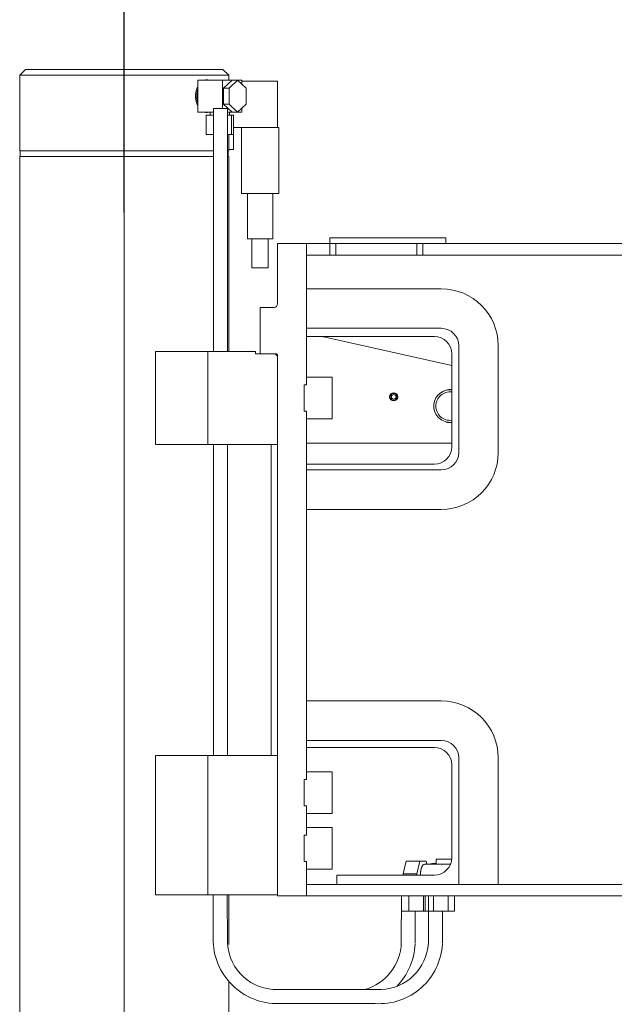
# Model space of a CAD drawing. Extents: x 0 to 59450, y 0 to 42050.
# Tile 9 of 256: x 4547 to 5059, y 7462 to 8310. Entities that reach past the tile are written whole.
import ezdxf

# ---------------------------------------------------------------- set-up
doc = ezdxf.new("R2010")
doc.units = 0
doc.header["$LTSCALE"] = 20
doc.header["$MEASUREMENT"] = 0
doc.layers.get('0').update_dxf_attribs({"linetype": 'CONTINUOUS'})
doc.layers.get('Defpoints').update_dxf_attribs({"linetype": 'CONTINUOUS'})
doc.dimstyles.new('DXF001', dxfattribs={"dimtxt": 3.1, "dimasz": 2, "dimexe": 2, "dimexo": 0.8, "dimgap": 0.09, "dimtad": 1, "dimdsep": 46, "dimtxsty": 'STANDARD', "dimcen": 0.09, "dimazin": 2, "dimtfac": 0.645161, "dimtdec": 4, "dimtmove": 0, "dimatfit": 3, "dimfxl": 1, "dimtvp": 0.66129, "dimtolj": 1, "dimtzin": 0, "dimarcsym": 0})

# ---------------------------------------------------------------- blocks, each defined once
blk = doc.blocks.new('_OPEN')
at = {"color": 0, "linetype": 'ByBlock', "lineweight": -2}
for p, q in [((-1, 0.166667), (0, 0)), ((0, 0), (-1, -0.166667)), ((0, 0), (-1, 0))]:
    blk.add_line(p, q, dxfattribs=at)
blk = doc.blocks.new('*D50')
at = {"color": 0, "linetype": 'Continuous', "lineweight": -2}
for p, q in [((4637.49, 8144.27), (4637.49, 8874.55)), ((8060.49, 8872.55), (4639.49, 8872.55)), ((8062.49, 8623.41), (8062.49, 8874.55))]:
    blk.add_line(p, q, dxfattribs=at)
at = {"layer": 'Defpoints', "color": 0, "linetype": 'Continuous'}
for p in [(4637.49, 8872.55), (8062.49, 8622.61), (4637.49, 8143.47)]:
    blk.add_point(p, dxfattribs=at)
at = {"color": 0, "linetype": 'Continuous', "lineweight": -2, "xscale": 2, "yscale": 2, "zscale": 2, "rotation": 180}
blk.add_blockref('_OPEN', (4637.49, 8872.55), dxfattribs=at)
at = {"color": 0, "linetype": 'Continuous', "lineweight": -2, "xscale": 2, "yscale": 2, "zscale": 2}
blk.add_blockref('_OPEN', (8062.49, 8872.55), dxfattribs=at)
at = {"color": 0, "linetype": 'Continuous', "lineweight": 13, "insert": (6590.07, 8922.64), "char_height": 100, "attachment_point": 5}
blk.add_mtext('\\A1;\\A1;3425', dxfattribs=at)

msp = doc.modelspace()

# ---------------------------------------------------------------- linework, layer by layer
at = {"color": 3, "linetype": 'Continuous', "lineweight": 13}
for p, q in [((4547.448, 8262.591), (4552.448, 8267.591)), ((4547.448, 8262.591), (4637.448, 8262.591)), ((4547.448, 8197.591), (4547.448, 8262.591)), ((4637.448, 8267.591), (4552.448, 8267.591)), ((4722.448, 8267.591), (4637.448, 8267.591)), ((4637.448, 8262.591), (4727.448, 8262.591)), ((4722.448, 8267.591), (4727.448, 8262.591)), ((4727.448, 8262.591), (4727.448, 8258.447)), ((4700.777, 8258.447), (4700.777, 8230.735)), ((4722.036, 8258.447), (4700.777, 8258.447)), ((4708.369, 8258.59), (4708.338, 8258.59)), ((4709.583, 8258.447), (4709.553, 8258.454)), ((4722.036, 8233.925), (4722.036, 8258.447)), ((4730.358, 8258.447), (4722.036, 8258.447)), ((4730.358, 8258.445), (4722.962, 8251.518)), ((4727.686, 8251.518), (4735.082, 8258.445)), ((4730.358, 8258.445), (4735.082, 8258.445)), ((4735.082, 8258.445), (4742.479, 8251.518)), ((4738.681, 8258.447), (4735.083, 8258.447)), ((4738.681, 8258.447), (4738.681, 8255.075)), ((4769.448, 8257.591), (4738.681, 8257.591)), ((4769.448, 8257.591), (4769.448, 8217.591)), ((4700.777, 8252.712), (4700.717, 8252.595)), ((4722.962, 8251.518), (4722.962, 8237.664)), ((4722.962, 8251.518), (4727.686, 8251.518)), ((4727.686, 8251.518), (4727.686, 8237.664)), ((4742.479, 8251.518), (4742.479, 8237.664)), ((4700.777, 8239.345), (4700.676, 8239.656)), ((4722.962, 8237.664), (4730.358, 8230.738)), ((4727.686, 8237.664), (4722.962, 8237.664)), ((4735.082, 8230.738), (4727.686, 8237.664)), ((4742.479, 8237.664), (4735.082, 8230.738)), ((4700.777, 8230.735), (4714.25, 8230.735)), ((4707.12, 8230.735), (4707.162, 8230.725)), ((4707.947, 8228.091), (4707.947, 8211.591)), ((4714.25, 8228.091), (4707.947, 8228.091)), ((4711.479, 8228.091), (4711.479, 8230.735)), ((4726.251, 8233.925), (4714.251, 8233.925)), ((4714.251, 8222.055), (4714.251, 8233.924)), ((4726.251, 8233.924), (4726.251, 8228.691)), ((4730.358, 8230.735), (4726.251, 8230.735)), ((4726.251, 8228.691), (4726.251, 8223.458)), ((4729.73, 8228.091), (4726.251, 8228.091)), ((4727.979, 8230.735), (4727.979, 8228.091)), ((4729.73, 8228.091), (4731.51, 8228.091)), ((4729.73, 8211.591), (4729.73, 8228.091)), ((4730.358, 8230.738), (4735.082, 8230.738)), ((4731.51, 8228.091), (4731.51, 8211.591)), ((4738.681, 8230.735), (4735.083, 8230.735)), ((4738.681, 8234.107), (4738.681, 8230.735)), ((4714.251, 8212.991), (4714.251, 8222.055)), ((4726.251, 8223.458), (4726.251, 8218.225)), ((4707.947, 8211.591), (4714.25, 8211.591)), ((4714.251, 8207.107), (4714.251, 8212.991)), ((4726.251, 8218.225), (4726.251, 8212.991)), ((4726.251, 8212.991), (4726.251, 8207.758)), ((4726.251, 8211.591), (4729.73, 8211.591)), ((4727.448, 8211.591), (4727.448, 8197.591)), ((4731.51, 8211.591), (4729.73, 8211.591)), ((4731.51, 8217.591), (4769.448, 8217.591)), ((4731.634, 8215.091), (4731.51, 8215.091)), ((4731.634, 8215.091), (4731.634, 8198.591)), ((4738.448, 8160.591), (4738.448, 8217.591)), ((4769.448, 8217.591), (4770.448, 8217.591)), ((4770.448, 8217.591), (4770.448, 8160.591)), ((4714.251, 8202.525), (4714.251, 8207.107)), ((4714.251, 8197.456), (4714.251, 8202.525)), ((4726.251, 8207.758), (4726.251, 8202.525)), ((4726.251, 8202.525), (4726.251, 8197.291)), ((4547.448, 8197.591), (4637.448, 8197.591)), ((4547.948, 8192.591), (4547.948, 8197.591)), ((4637.448, 8197.591), (4714.25, 8197.591)), ((4714.251, 8192.058), (4714.251, 8197.456)), ((4726.251, 8197.591), (4727.448, 8197.591)), ((4726.251, 8197.291), (4726.251, 8192.058)), ((4726.948, 8197.591), (4726.948, 8192.591)), ((4727.448, 8198.591), (4731.634, 8198.591)), ((4547.448, 8192.591), (4637.448, 8192.591)), ((4547.448, 7431.591), (4547.448, 8192.591)), ((4637.448, 8192.591), (4714.25, 8192.591)), ((4714.251, 8186.783), (4714.251, 8192.058)), ((4714.251, 8181.591), (4714.251, 8186.783)), ((4726.251, 8192.591), (4727.448, 8192.591)), ((4726.251, 8192.058), (4726.251, 8186.825)), ((4726.251, 8186.825), (4726.251, 8181.591)), ((4727.448, 8192.591), (4727.448, 8024.591)), ((4714.251, 8176.368), (4714.251, 8181.591)), ((4726.251, 8181.591), (4726.251, 8176.358)), ((4714.251, 8171.125), (4714.251, 8176.368)), ((4714.251, 8165.889), (4714.251, 8171.125)), ((4726.251, 8176.358), (4726.251, 8171.125)), ((4726.251, 8171.125), (4726.251, 8165.891)), ((4637.494, 8163.36), (4637.494, 6653.478)), ((4714.251, 8160.658), (4714.251, 8165.889)), ((4714.251, 8155.425), (4714.251, 8160.658)), ((4726.251, 8165.891), (4726.251, 8160.658)), ((4726.251, 8160.658), (4726.251, 8155.425)), ((4738.448, 8160.591), (4770.448, 8160.591)), ((4743.448, 8121.549), (4743.448, 8160.591)), ((4765.448, 8160.591), (4765.448, 8121.549)), ((4714.251, 8150.191), (4714.251, 8155.425)), ((4726.251, 8155.425), (4726.251, 8150.191)), ((4637.494, 7935.591), (4637.494, 8143.474)), ((4714.251, 8144.958), (4714.251, 8150.191)), ((4714.251, 8139.725), (4714.251, 8144.958)), ((4726.251, 8150.191), (4726.251, 8144.958)), ((4726.251, 8144.958), (4726.251, 8139.725)), ((4714.251, 8134.491), (4714.251, 8139.725)), ((4714.251, 8129.258), (4714.251, 8134.491)), ((4726.251, 8139.725), (4726.251, 8134.491)), ((4726.251, 8134.491), (4726.251, 8129.258)), ((4714.251, 8124.024), (4714.251, 8129.258)), ((4726.251, 8129.258), (4726.251, 8124.024)), ((4714.251, 8118.791), (4714.251, 8124.024)), ((4714.251, 8113.558), (4714.251, 8118.791)), ((4726.251, 8124.024), (4726.251, 8118.791)), ((4726.251, 8118.791), (4726.251, 8113.558)), ((4743.448, 8121.549), (4765.448, 8121.549)), ((4747.448, 8096.591), (4747.448, 8121.549)), ((4761.448, 8121.549), (4761.448, 8096.591)), ((4769.448, 8065.591), (4769.448, 8117.591)), ((4794.448, 8117.591), (4769.448, 8117.591)), ((4814.448, 8117.591), (4794.448, 8117.591)), ((4794.448, 7995.949), (4794.448, 8117.591)), ((4814.448, 8122.591), (4814.448, 8117.591)), ((4814.448, 8122.591), (4914.448, 8122.591)), ((4819.644, 8117.591), (4814.448, 8117.591)), ((4814.448, 8117.591), (4814.448, 8107.591)), ((4889.252, 8117.591), (4819.644, 8117.591)), ((4819.644, 8117.591), (4819.644, 8107.591)), ((4894.448, 8117.591), (4889.252, 8117.591)), ((4889.252, 8117.591), (4889.252, 8107.591)), ((5909.448, 8117.591), (4894.448, 8117.591)), ((4894.448, 8107.591), (4894.448, 8117.591)), ((4914.448, 8122.591), (4914.448, 8117.591)), ((4714.251, 8108.324), (4714.251, 8113.558)), ((4726.251, 8113.558), (4726.251, 8108.324)), ((4714.251, 8103.091), (4714.251, 8108.324)), ((4714.251, 8097.858), (4714.251, 8103.091)), ((4726.251, 8108.324), (4726.251, 8103.09)), ((4726.251, 8103.09), (4726.251, 8097.858)), ((4794.448, 8107.591), (4814.448, 8107.591)), ((4814.448, 8107.591), (4819.644, 8107.591)), ((4819.644, 8107.591), (4889.252, 8107.591)), ((4889.252, 8107.591), (4894.448, 8107.591)), ((4894.448, 8107.591), (5909.448, 8107.591)), ((4714.251, 8092.624), (4714.251, 8097.858)), ((4714.251, 8087.391), (4714.251, 8092.624)), ((4726.251, 8097.858), (4726.251, 8092.627)), ((4726.251, 8092.627), (4726.251, 8087.391)), ((4747.448, 8096.591), (4761.448, 8096.591)), ((4714.251, 8082.158), (4714.251, 8087.391)), ((4726.251, 8087.391), (4726.251, 8082.147)), ((4714.251, 8076.924), (4714.251, 8082.158)), ((4714.251, 8071.691), (4714.251, 8076.924)), ((4726.251, 8082.147), (4726.251, 8076.924)), ((4726.251, 8076.924), (4726.251, 8071.733)), ((4794.448, 8078.591), (4910.448, 8078.591)), ((4714.251, 8066.458), (4714.251, 8071.691)), ((4714.251, 8061.224), (4714.251, 8066.458)), ((4726.251, 8071.733), (4726.251, 8066.458)), ((4726.251, 8066.458), (4726.251, 8061.059)), ((4714.251, 8055.991), (4714.251, 8061.224)), ((4726.251, 8061.059), (4726.251, 8055.991)), ((4754.448, 8062.591), (4766.448, 8062.591)), ((4754.448, 8062.591), (4754.448, 8022.591)), ((4714.251, 8050.758), (4714.251, 8055.991)), ((4714.251, 8045.524), (4714.251, 8050.758)), ((4726.251, 8055.991), (4726.251, 8051.409)), ((4726.251, 8051.409), (4726.251, 8045.524)), ((4714.251, 8040.291), (4714.251, 8045.524)), ((4726.251, 8045.524), (4726.251, 8036.461)), ((4794.448, 8044.591), (4910.448, 8044.591)), ((4714.251, 8035.058), (4714.251, 8040.291)), ((4714.251, 8029.824), (4714.251, 8035.058)), ((4726.251, 8036.461), (4726.251, 8024.591)), ((4904.448, 8037.591), (4794.448, 8037.591)), ((4807.788, 8037.591), (4919.447, 8012.544)), ((4709.448, 8024.591), (4664.448, 8024.591)), ((4664.448, 8024.591), (4664.448, 7944.591)), ((4750.448, 8024.591), (4709.448, 8024.591)), ((4709.448, 8024.591), (4709.448, 7944.591)), ((4714.251, 8024.591), (4714.251, 8029.824)), ((4750.448, 8024.591), (4750.448, 8022.591)), ((4925.448, 7937.591), (4925.448, 8029.591)), ((4959.448, 8029.591), (4959.448, 7937.591)), ((4750.448, 8022.591), (4754.448, 8022.591)), ((4768.448, 8022.591), (4754.448, 8022.591)), ((4767.448, 8022.591), (4769.448, 8020.591)), ((4769.448, 7555.591), (4769.448, 8021.591)), ((4919.448, 7942.591), (4919.448, 8022.591)), ((4794.448, 8002.591), (4816.493, 8002.591)), ((4816.493, 8002.591), (4816.493, 7966.591)), ((4792.448, 7995.949), (4792.448, 7973.233)), ((4794.448, 7995.949), (4792.448, 7995.949)), ((4792.493, 7995.948), (4792.493, 7973.234)), ((4792.448, 7973.233), (4794.448, 7973.233)), ((4794.448, 7655.949), (4794.448, 7973.233)), ((4816.493, 7966.591), (4794.448, 7966.591)), ((4664.448, 7944.591), (4709.448, 7944.591)), ((4709.448, 7944.591), (4769.448, 7944.591)), ((4714.251, 7929.394), (4714.251, 7944.591)), ((4726.251, 7944.591), (4726.251, 7937.891)), ((4763.918, 7676.591), (4763.918, 7944.591)), ((4794.448, 7945.583), (4918.448, 7945.583)), ((4726.251, 7937.891), (4726.251, 7931.191)), ((4726.251, 7931.191), (4726.251, 7924.491)), ((4714.251, 7917.791), (4714.251, 7929.394)), ((4726.251, 7924.491), (4726.251, 7917.791)), ((4794.448, 7927.591), (4904.448, 7927.591)), ((4794.448, 7922.591), (4910.448, 7922.591)), ((4637.494, 7915.591), (4637.494, 7291.591)), ((4714.251, 7910.257), (4714.251, 7917.791)), ((4726.251, 7917.791), (4726.251, 7911.091)), ((4714.251, 7904.391), (4714.251, 7910.257)), ((4726.251, 7911.091), (4726.251, 7904.391)), ((4714.251, 7897.902), (4714.251, 7904.391)), ((4714.251, 7890.991), (4714.251, 7897.902)), ((4726.251, 7904.391), (4726.251, 7897.691)), ((4726.251, 7897.691), (4726.251, 7890.991)), ((4714.251, 7884.237), (4714.251, 7890.991)), ((4726.251, 7890.991), (4726.251, 7884.291)), ((4910.448, 7888.591), (4794.448, 7888.591)), ((4714.251, 7877.591), (4714.251, 7884.237)), ((4726.251, 7884.291), (4726.251, 7877.591)), ((4714.251, 7870.904), (4714.251, 7877.591)), ((4726.251, 7877.591), (4726.251, 7870.891)), ((4714.251, 7864.191), (4714.251, 7870.904)), ((4714.251, 7857.487), (4714.251, 7864.191)), ((4726.251, 7870.891), (4726.251, 7864.191)), ((4726.251, 7864.191), (4726.251, 7857.491)), ((4714.251, 7850.791), (4714.251, 7857.487)), ((4726.251, 7857.491), (4726.251, 7850.791)), ((4714.251, 7844.092), (4714.251, 7850.791)), ((4726.251, 7850.791), (4726.251, 7844.091)), ((4714.251, 7837.391), (4714.251, 7844.092)), ((4714.251, 7830.691), (4714.251, 7837.391)), ((4726.251, 7844.091), (4726.251, 7837.391)), ((4726.251, 7837.391), (4726.251, 7830.691)), ((4714.251, 7823.991), (4714.251, 7830.691)), ((4726.251, 7830.691), (4726.251, 7823.991)), ((4714.251, 7817.291), (4714.251, 7823.991)), ((4726.251, 7823.991), (4726.251, 7817.291)), ((4714.251, 7810.591), (4714.251, 7817.291)), ((4726.251, 7817.291), (4726.251, 7810.591)), ((4714.251, 7803.891), (4714.251, 7810.591)), ((4714.251, 7797.191), (4714.251, 7803.891)), ((4726.251, 7810.591), (4726.251, 7803.891)), ((4726.251, 7803.891), (4726.251, 7797.191)), ((4714.251, 7790.491), (4714.251, 7797.191)), ((4726.251, 7797.191), (4726.251, 7790.491)), ((4714.251, 7783.791), (4714.251, 7790.491)), ((4726.251, 7790.491), (4726.251, 7783.791)), ((4714.251, 7777.091), (4714.251, 7783.791)), ((4726.251, 7783.791), (4726.251, 7777.09)), ((4714.251, 7770.391), (4714.251, 7777.091)), ((4714.251, 7763.691), (4714.251, 7770.391)), ((4726.251, 7777.09), (4726.251, 7770.391)), ((4726.251, 7770.391), (4726.251, 7763.694)), ((4714.251, 7756.991), (4714.251, 7763.691)), ((4726.251, 7763.694), (4726.251, 7756.991)), ((4714.251, 7750.291), (4714.251, 7756.991)), ((4726.251, 7756.991), (4726.251, 7750.277)), ((4714.251, 7743.591), (4714.251, 7750.291)), ((4726.251, 7750.277), (4726.251, 7743.591)), ((4714.251, 7736.891), (4714.251, 7743.591)), ((4714.251, 7730.191), (4714.251, 7736.891)), ((4726.251, 7743.591), (4726.251, 7736.944)), ((4726.251, 7736.944), (4726.251, 7730.191)), ((4714.251, 7723.491), (4714.251, 7730.191)), ((4726.251, 7730.191), (4726.251, 7723.28)), ((4714.251, 7716.791), (4714.251, 7723.491)), ((4726.251, 7723.28), (4726.251, 7716.791)), ((4794.448, 7723.591), (4910.448, 7723.591)), ((4714.251, 7710.091), (4714.251, 7716.791)), ((4714.251, 7703.391), (4714.251, 7710.091)), ((4726.251, 7716.791), (4726.251, 7710.925)), ((4726.251, 7710.925), (4726.251, 7703.391)), ((4714.251, 7696.691), (4714.251, 7703.391)), ((4726.251, 7703.391), (4726.251, 7691.787)), ((4714.251, 7689.991), (4714.251, 7696.691)), ((4714.251, 7683.291), (4714.251, 7689.991)), ((4726.251, 7691.787), (4726.251, 7676.591)), ((4910.448, 7689.591), (4794.448, 7689.591)), ((4709.448, 7676.591), (4664.448, 7676.591)), ((4664.448, 7556.591), (4664.448, 7676.591)), ((4769.448, 7676.591), (4709.448, 7676.591)), ((4709.448, 7556.591), (4709.448, 7676.591)), ((4714.251, 7676.591), (4714.251, 7683.291)), ((4904.448, 7683.591), (4794.448, 7683.591)), ((4919.448, 7588.591), (4919.448, 7668.591)), ((4925.448, 7565.591), (4925.448, 7674.591)), ((4959.448, 7674.591), (4959.448, 7565.591)), ((4794.448, 7662.591), (4816.493, 7662.591)), ((4816.493, 7662.591), (4816.493, 7626.591)), ((4792.448, 7655.949), (4792.448, 7633.233)), ((4794.448, 7655.949), (4792.448, 7655.949)), ((4792.493, 7655.949), (4792.493, 7633.233)), ((4792.448, 7633.233), (4794.448, 7633.233)), ((4794.448, 7607.949), (4794.448, 7633.233)), ((4816.493, 7626.591), (4794.448, 7626.591)), ((4794.448, 7614.591), (4816.493, 7614.591)), ((4816.493, 7614.591), (4816.493, 7578.591)), ((4792.448, 7607.949), (4792.448, 7585.233)), ((4794.448, 7607.949), (4792.448, 7607.949)), ((4792.493, 7607.948), (4792.493, 7585.234)), ((4792.448, 7585.233), (4794.448, 7585.233)), ((4794.448, 7555.591), (4794.448, 7585.233)), ((4877.474, 7574.565), (4880.158, 7585.565)), ((4891.94, 7585.565), (4880.158, 7585.565)), ((4889.256, 7574.565), (4891.94, 7585.565)), ((4891.94, 7585.565), (4897.308, 7585.565)), ((4896.075, 7582.89), (4909.125, 7582.89)), ((4897.308, 7585.565), (4897.961, 7582.89)), ((4905.904, 7587.393), (4905.902, 7582.89)), ((4905.904, 7587.393), (4919.4, 7587.393)), ((4909.126, 7582.895), (4918.324, 7582.895)), ((4816.493, 7578.591), (4794.448, 7578.591)), ((4877.712, 7573.591), (4877.474, 7574.565)), ((4877.474, 7574.565), (4889.256, 7574.565)), ((4889.256, 7574.565), (4889.494, 7573.591)), ((4892.557, 7574.564), (4892.56, 7574.921)), ((4892.557, 7574.374), (4892.557, 7574.402)), ((4820.448, 7573.591), (4904.448, 7573.591)), ((4820.448, 7565.591), (4820.448, 7573.591)), ((4892.58, 7573.591), (4892.579, 7573.624)), ((6124.962, 7565.591), (4794.448, 7565.591)), ((4664.448, 7556.591), (4709.448, 7556.591)), ((4709.448, 7556.591), (4769.448, 7556.591)), ((4714.093, 7521.749), (4714.093, 7556.591)), ((4726.092, 7556.591), (4726.302, 7514.519)), ((4727.449, 7556.591), (4727.449, 7513.807)), ((4794.448, 7555.591), (4769.448, 7555.591)), ((4794.448, 7555.591), (6145.988, 7555.591)), ((4876.105, 7555.591), (4876.03, 7515.255)), ((4876.105, 7542.591), (4876.105, 7555.592)), ((4882.453, 7555.591), (4882.453, 7542.598)), ((4895.155, 7555.591), (4895.155, 7542.598)), ((4896.48, 7555.592), (4896.48, 7542.565)), ((4899.548, 7555.592), (4899.376, 7514.914)), ((4903.765, 7555.591), (4903.765, 7542.565)), ((4916.419, 7555.591), (4916.419, 7542.565)), ((4921.787, 7555.592), (4921.787, 7542.565)), ((4882.453, 7542.598), (4876.105, 7542.591)), ((4882.453, 7542.598), (4895.155, 7542.598)), ((4888.088, 7542.598), (4888.015, 7514.66)), ((4895.155, 7542.598), (4896.48, 7542.596)), ((4896.48, 7542.565), (4903.765, 7542.565)), ((4903.765, 7542.565), (4916.419, 7542.565)), ((4911.416, 7515.005), (4911.549, 7542.565)), ((4916.419, 7542.565), (4921.787, 7542.565)), ((4727.448, 7482.109), (4727.448, 7435.591)), ((4858.679, 7474.931), (4769.905, 7474.924)), ((4767.646, 7462.925), (4853.478, 7462.925))]:
    msp.add_line(p, q, dxfattribs=at)
for radius in [3.5, 3, 2]:
    msp.add_circle((4869.448, 7985.583), radius, dxfattribs=at)
for centre, radius, start, end in [((4704.51, 8270.557), 12.387, 282.161757, 282.49889), ((4706.255, 8262.966), 4.599, 281.746267, 282.4389), ((4706.241, 8263.472), 5.097, 281.369854, 281.774734), ((4704.222, 8274.365), 16.175, 280.899299, 280.998396), ((4706.174, 8264.528), 6.147, 280.629459, 280.917711), ((4706.445, 8263.364), 4.952, 280.395029, 280.77584), ((4706.368, 8264.15), 5.739, 280.061789, 280.382398), ((4706.354, 8264.622), 6.207, 279.728394, 280.019766), ((4706.484, 8264.241), 5.809, 279.411325, 279.724168), ((4706.571, 8264.089), 5.645, 279.109307, 279.432196), ((4706.622, 8264.18), 5.727, 278.783924, 279.101315), ((4706.681, 8264.211), 5.749, 278.469011, 278.78456), ((4706.752, 8264.166), 5.694, 278.144208, 278.462553), ((4706.819, 8264.142), 5.66, 277.831112, 278.151119), ((4706.884, 8264.138), 5.648, 277.503391, 277.823688), ((4706.948, 8264.13), 5.631, 277.187773, 277.508697), ((4707.014, 8264.115), 5.607, 276.858216, 277.180147), ((4707.079, 8264.101), 5.586, 276.541678, 276.86451), ((4707.144, 8264.089), 5.567, 276.21042, 276.534034), ((4707.208, 8264.077), 5.548, 275.891764, 276.216181), ((4707.274, 8264.064), 5.528, 275.559235, 275.884478), ((4707.337, 8264.052), 5.51, 275.238465, 275.564516), ((4707.402, 8264.039), 5.491, 274.904505, 275.231349), ((4707.465, 8264.027), 5.473, 274.582589, 274.910215), ((4707.53, 8264.014), 5.456, 274.246221, 274.574629), ((4707.593, 8264.001), 5.438, 273.923095, 274.252267), ((4707.657, 8263.989), 5.421, 273.585564, 273.915498), ((4707.72, 8263.976), 5.405, 273.260518, 273.591195), ((4707.784, 8263.963), 5.389, 272.921315, 273.252733), ((4707.846, 8263.951), 5.373, 272.595099, 272.927242), ((4707.91, 8263.938), 5.357, 272.254516, 272.587388), ((4707.972, 8263.926), 5.342, 271.926544, 272.260108), ((4708.036, 8263.913), 5.328, 271.584442, 271.918683), ((4708.098, 8263.9), 5.313, 271.255447, 271.590397), ((4708.161, 8263.886), 5.297, 270.911644, 271.247377), ((4708.222, 8263.875), 5.286, 270.58139, 270.917646), ((4708.285, 8263.869), 5.279, 270.236484, 270.572984), ((4708.492, 8269.4), 10.81, 269.349221, 269.720414), ((4708.517, 8262.613), 4.024, 268.892454, 269.653412), ((4708.612, 8263.071), 4.483, 268.479004, 268.921899), ((4709.038, 8272.954), 14.374, 267.963475, 268.070889), ((4708.775, 8264.019), 5.436, 267.669, 267.983035), ((4708.782, 8262.969), 4.387, 267.413716, 267.827991), ((4708.878, 8263.683), 5.105, 267.051876, 267.39954), ((4708.966, 8264.114), 5.54, 266.690034, 267.005135), ((4709.008, 8263.769), 5.198, 266.347164, 266.684832), ((4709.059, 8263.632), 5.065, 266.021096, 266.368855), ((4709.127, 8263.718), 5.155, 265.670452, 266.011415), ((4709.191, 8263.748), 5.19, 265.332766, 265.670936), ((4709.25, 8263.71), 5.156, 264.984035, 265.324388), ((4709.309, 8263.689), 5.141, 264.649493, 264.990816), ((4709.372, 8263.689), 5.146, 264.30006, 264.640844), ((4709.432, 8263.683), 5.146, 263.964052, 264.304679), ((4709.493, 8263.671), 5.141, 263.614567, 263.955412), ((4709.553, 8263.661), 5.138, 263.27926, 263.620229), ((4709.614, 8263.653), 5.137, 262.929399, 263.270331), ((4709.674, 8263.644), 5.135, 262.593669, 262.934607), ((4709.736, 8263.634), 5.134, 262.243998, 262.584934), ((4709.796, 8263.625), 5.133, 261.9083, 262.249235), ((4709.857, 8263.616), 5.133, 261.55866, 261.899547), ((4709.917, 8263.607), 5.132, 261.222812, 261.56366), ((4709.978, 8263.598), 5.132, 260.873408, 261.214183), ((4710.038, 8263.589), 5.133, 260.537853, 260.878561), ((4710.099, 8263.579), 5.134, 260.188056, 260.528661), ((4710.159, 8263.57), 5.135, 259.853154, 260.19366), ((4710.22, 8263.561), 5.137, 259.503436, 259.843813), ((4710.28, 8263.552), 5.139, 259.168747, 259.508993), ((4710.341, 8263.543), 5.141, 258.819567, 259.159651), ((4710.401, 8263.533), 5.144, 258.484388, 258.824316), ((4710.462, 8263.524), 5.147, 258.135994, 258.475746), ((4710.522, 8263.515), 5.151, 257.801677, 258.141224), ((4710.584, 8263.506), 5.155, 257.452853, 257.792144), ((4710.643, 8263.496), 5.158, 257.119019, 257.458146), ((4710.704, 8263.485), 5.16, 256.771254, 257.110294), ((4679.894, 8244.751), 18.993, 359.537882, 359.975234), ((4679.893, 8244.457), 18.994, 359.98659, 360.423774), ((4679.899, 8245.038), 18.99, 359.107459, 359.544886), ((4679.901, 8244.17), 18.988, 0.416977, 0.854127), ((4679.89, 8245.332), 19.003, 358.659084, 359.096047), ((4679.896, 8245.62), 19.004, 358.228659, 358.665408), ((4679.906, 8245.913), 19.003, 357.780606, 358.21716), ((4679.924, 8246.2), 18.997, 357.350557, 357.787036), ((4679.942, 8246.493), 18.993, 356.903217, 357.339571), ((4679.968, 8246.779), 18.982, 356.473025, 356.909395), ((4679.997, 8247.07), 18.971, 356.025726, 356.462084), ((4680.032, 8247.355), 18.956, 355.595987, 356.032462), ((4680.07, 8247.645), 18.94, 355.148541, 355.58511), ((4680.116, 8247.929), 18.919, 354.71817, 355.154957), ((4680.163, 8248.218), 18.898, 354.270431, 354.70742), ((4680.218, 8248.499), 18.872, 353.840072, 354.277379), ((4680.276, 8248.787), 18.845, 353.39137, 353.828988), ((4680.339, 8249.067), 18.814, 352.960418, 353.398458), ((4680.407, 8249.351), 18.782, 352.511276, 352.949736), ((4680.48, 8249.629), 18.746, 352.079178, 352.518162), ((4680.557, 8249.912), 18.708, 351.629021, 352.068542), ((4680.639, 8250.188), 18.667, 351.196313, 351.636459), ((4680.724, 8250.468), 18.626, 350.744946, 351.185692), ((4680.816, 8250.741), 18.579, 350.310667, 350.752188), ((4680.922, 8251.016), 18.521, 349.857909, 350.30043), ((4681.017, 8251.288), 18.476, 349.422129, 349.865338), ((4681.117, 8251.563), 18.428, 348.96756, 349.411427), ((4681.226, 8251.83), 18.371, 348.530623, 348.97517), ((4681.306, 8252.108), 18.349, 348.074819, 348.518995), ((4681.404, 8252.376), 18.308, 347.637443, 348.081713), ((4681.506, 8252.647), 18.267, 347.181666, 347.626057), ((4681.618, 8252.91), 18.215, 346.744212, 347.188988), ((4681.724, 8253.179), 18.174, 346.287785, 346.732656), ((4681.843, 8253.438), 18.12, 345.849851, 346.295146), ((4681.959, 8253.702), 18.072, 345.392909, 345.838449), ((4682.087, 8253.957), 18.013, 344.954124, 345.400211), ((4682.211, 8254.217), 17.96, 344.496781, 344.94321), ((4682.347, 8254.467), 17.897, 344.05695, 344.504027), ((4682.48, 8254.723), 17.839, 343.598579, 344.046116), ((4682.623, 8254.968), 17.77, 343.157876, 343.606174), ((4682.765, 8255.219), 17.708, 342.697854, 343.146729), ((4682.916, 8255.46), 17.635, 342.25606, 342.705808), ((4683.066, 8255.706), 17.567, 341.794416, 342.244863), ((4683.225, 8255.941), 17.489, 341.350903, 341.80234), ((4683.383, 8256.182), 17.416, 340.888177, 341.340437), ((4683.55, 8256.412), 17.334, 340.442047, 340.895417), ((4683.716, 8256.647), 17.256, 339.977729, 340.432051), ((4682.02, 8244.96), 17.94, 358.82219, 360.010798), ((4682.074, 8244.223), 17.886, 359.987154, 361.179604), ((4681.966, 8245.714), 18.009, 357.609961, 358.792059), ((4682.182, 8246.448), 17.824, 356.418865, 357.611316), ((4683.891, 8256.872), 17.169, 339.52993, 339.985486), ((4682.621, 8247.174), 17.432, 355.165514, 356.381591), ((4682.427, 8247.909), 17.686, 354.04521, 355.233654), ((4684.065, 8257.102), 17.087, 339.06283, 339.519469), ((4681.633, 8248.733), 18.562, 352.901873, 354.020928), ((4684.246, 8257.321), 16.995, 338.613369, 339.071368), ((4683.278, 8249.308), 17.001, 351.514284, 352.744397), ((4684.428, 8257.544), 16.908, 338.143361, 338.602577), ((4685.845, 8249.683), 14.519, 349.994723, 351.452721), ((4684.617, 8257.758), 16.812, 337.69096, 338.15167), ((4683.093, 8250.731), 17.408, 349.388409, 350.525127), ((4684.806, 8257.975), 16.72, 337.218787, 337.680859), ((4660.386, 8255.608), 40.622, 349.013169, 349.45162), ((4685.001, 8258.183), 16.62, 336.763265, 337.226955), ((4686.623, 8251.583), 14.117, 346.011251, 347.587139), ((4685.197, 8258.394), 16.524, 336.287803, 336.752974), ((4685.4, 8258.595), 16.419, 335.829812, 336.296772), ((4688.773, 8252.04), 12.15, 343.302315, 346.05445), ((4685.605, 8258.799), 16.315, 335.350951, 335.819624), ((4685.81, 8258.995), 16.21, 334.889325, 335.359811), ((4686.012, 8259.197), 16.113, 334.40694, 334.878987), ((4671.162, 8258.12), 30.751, 342.965696, 344.374232), ((4686.237, 8259.381), 15.989, 333.941708, 334.416132), ((4686.477, 8259.561), 15.853, 333.454662, 333.931836), ((4679.891, 8243.876), 19.002, 0.864918, 1.301602), ((4679.893, 8243.589), 19.007, 1.294551, 1.730961), ((4679.901, 8243.296), 19.007, 1.742024, 2.178264), ((4679.917, 8243.009), 19.003, 2.171324, 2.60749), ((4679.933, 8242.716), 19, 2.619061, 3.055093), ((4679.956, 8242.43), 18.992, 3.04828, 3.484305), ((4679.982, 8242.139), 18.984, 3.495233, 3.931253), ((4680.016, 8241.854), 18.97, 3.924945, 4.361067), ((4680.052, 8241.563), 18.956, 4.372577, 4.808793), ((4680.094, 8241.279), 18.938, 4.802167, 5.238583), ((4680.14, 8240.99), 18.918, 5.249866, 5.686489), ((4680.192, 8240.708), 18.895, 5.680397, 6.117319), ((4680.248, 8240.42), 18.87, 6.128784, 6.566012), ((4680.309, 8240.139), 18.841, 6.559585, 6.997223), ((4680.375, 8239.854), 18.81, 7.009252, 7.447328), ((4680.445, 8239.575), 18.778, 7.441038, 7.879594), ((4680.518, 8239.291), 18.744, 7.891235, 8.330269), ((4680.6, 8239.015), 18.703, 8.324544, 8.764265), ((4680.69, 8238.734), 18.656, 8.77594, 9.216453), ((4680.771, 8238.459), 18.62, 9.210371, 9.6513), ((4680.86, 8238.18), 18.579, 9.662756, 10.104052), ((4680.955, 8237.908), 18.533, 10.097983, 10.539754), ((4681.033, 8237.629), 18.508, 10.550722, 10.99244), ((4681.125, 8237.358), 18.469, 10.986329, 11.428327), ((4681.219, 8237.083), 18.432, 11.439686, 11.881905), ((4681.322, 8236.816), 18.386, 11.875574, 12.318223), ((4681.424, 8236.544), 18.345, 12.329946, 12.772892), ((4681.535, 8236.281), 18.295, 12.766754, 13.210227), ((4681.646, 8236.012), 18.248, 13.222349, 13.666243), ((4681.766, 8235.753), 18.193, 13.659803, 14.104335), ((4681.887, 8235.488), 18.14, 14.116171, 14.561239), ((4682.015, 8235.232), 18.08, 14.555376, 15.001194), ((4682.144, 8234.972), 18.023, 15.013633, 15.460107), ((4682.281, 8234.721), 17.958, 15.453854, 15.901191), ((4682.42, 8234.465), 17.895, 15.913545, 16.361658), ((4682.565, 8234.218), 17.825, 16.355876, 16.80497), ((4682.712, 8233.967), 17.757, 16.81747, 17.267468), ((4682.865, 8233.724), 17.682, 17.261601, 17.712694), ((4683.021, 8233.478), 17.609, 17.725247, 18.177372), ((4683.182, 8233.241), 17.53, 18.172091, 18.625437), ((4683.344, 8232.999), 17.454, 18.637678, 19.092122), ((4683.521, 8232.769), 17.361, 19.087067, 19.54287), ((4683.732, 8232.547), 17.237, 19.55635, 20.014094), ((4682.111, 8243.47), 17.865, 1.209142, 2.401348), ((4682.229, 8242.738), 17.777, 2.381671, 3.576702), ((4683.887, 8232.313), 17.172, 20.005976, 20.463986), ((4682.4, 8241.999), 17.653, 3.604057, 4.802826), ((4682.64, 8241.287), 17.473, 4.779132, 5.98418), ((4683.955, 8232.042), 17.202, 20.475455, 20.931067), ((4682.9, 8240.57), 17.289, 6.009842, 7.219821), ((4684.248, 8231.862), 16.993, 20.931784, 21.392074), ((4683.229, 8239.886), 17.049, 7.194409, 8.412395), ((4684.706, 8231.744), 16.61, 21.40584, 21.87596), ((4683.564, 8239.199), 16.817, 8.436957, 9.660628), ((4684.513, 8231.382), 16.924, 21.848256, 22.306439), ((4684.002, 8238.556), 16.494, 9.633021, 10.868516), ((4683.703, 8230.756), 17.911, 22.314974, 22.744021), ((4684.462, 8237.919), 16.162, 10.888377, 12.134868), ((4685.183, 8231.064), 16.427, 22.807419, 23.281075), ((4687.477, 8231.747), 14.05, 23.30256, 23.867195), ((4684.908, 8237.308), 15.855, 12.105809, 13.361253), ((4684.66, 8230.278), 17.22, 23.653143, 24.084868), ((4685.261, 8236.674), 15.658, 13.390896, 14.644851), ((4660.14, 8219.069), 44.179, 24.058446, 24.210314), ((4687.752, 8231.041), 14.089, 24.770359, 25.377849), ((4686.001, 8236.174), 15.068, 14.610965, 15.895166), ((4689.375, 8231.4), 12.47, 25.344373, 26.395647), ((4686.96, 8235.753), 14.261, 15.883045, 17.217891), ((4671.143, 8222.031), 32.965, 25.978155, 26.497638), ((4705.903, 8224.82), 6.038, 77.561658, 77.968323), ((4705.995, 8224.835), 6.004, 77.981611, 78.389803), ((4706.085, 8224.849), 5.972, 78.38575, 78.795445), ((4706.176, 8224.863), 5.941, 78.805362, 79.216439), ((4706.265, 8224.877), 5.91, 79.213454, 79.62598), ((4706.355, 8224.892), 5.88, 79.636838, 80.050744), ((4706.444, 8224.906), 5.85, 80.046152, 80.461482), ((4706.533, 8224.92), 5.821, 80.473291, 80.88997), ((4706.621, 8224.935), 5.793, 80.88486, 81.302931), ((4706.71, 8224.949), 5.765, 81.316131, 81.735522), ((4706.796, 8224.964), 5.738, 81.728556, 82.149305), ((4706.885, 8224.979), 5.712, 82.163471, 82.585509), ((4706.971, 8224.994), 5.686, 82.579401, 83.002761), ((4707.058, 8225.008), 5.661, 83.014023, 83.438639), ((4707.144, 8225.023), 5.636, 83.434927, 83.860826), ((4707.231, 8225.038), 5.612, 83.871703, 84.298822), ((4707.316, 8225.053), 5.588, 84.294781, 84.723143), ((4707.403, 8225.068), 5.566, 84.735012, 85.164557), ((4707.487, 8225.084), 5.543, 85.158683, 85.589428), ((4707.573, 8225.099), 5.522, 85.602421, 86.034309), ((4707.657, 8225.114), 5.501, 86.028075, 86.461118), ((4707.742, 8225.129), 5.48, 86.47383, 86.907975), ((4707.825, 8225.144), 5.46, 86.901207, 87.336459), ((4707.91, 8225.159), 5.441, 87.350253, 87.786562), ((4707.993, 8225.175), 5.423, 87.780814, 88.218183), ((4708.078, 8225.19), 5.405, 88.230181, 88.668562), ((4708.16, 8225.206), 5.387, 88.662468, 89.101856), ((4708.244, 8225.221), 5.371, 89.1149, 89.55525), ((4708.326, 8225.237), 5.354, 89.548726, 89.990032), ((4708.41, 8225.252), 5.339, 90.001355, 90.443583), ((4708.492, 8225.268), 5.324, 90.439416, 90.882532), ((4708.575, 8225.283), 5.31, 90.894935, 91.338894), ((4708.656, 8225.299), 5.296, 91.331502, 91.776334), ((4708.739, 8225.315), 5.282, 91.789716, 92.235406), ((4708.82, 8225.33), 5.27, 92.227876, 92.674252), ((4708.903, 8225.347), 5.257, 92.688311, 93.135398), ((4708.983, 8225.365), 5.244, 93.128601, 93.576412), ((4709.066, 8225.38), 5.234, 93.588162, 94.036451), ((4709.146, 8225.396), 5.224, 94.029959, 94.478822), ((4709.228, 8225.413), 5.214, 94.491001, 94.940408), ((4709.308, 8225.428), 5.206, 94.933097, 95.382901), ((4709.39, 8225.441), 5.2, 95.395706, 95.845681), ((4709.47, 8225.46), 5.189, 95.839858, 96.290563), ((4709.55, 8225.485), 5.174, 96.302691, 96.754532), ((4709.631, 8225.489), 5.179, 96.746448, 97.197505), ((4709.716, 8225.475), 5.203, 97.207244, 97.655815), ((4709.791, 8225.53), 5.159, 97.65687, 98.10958), ((4709.859, 8225.639), 5.06, 98.122638, 98.584704), ((4709.955, 8225.529), 5.184, 98.555998, 99.005149), ((4710.088, 8225.214), 5.515, 99.012536, 99.432076), ((4710.101, 8225.662), 5.076, 99.495292, 99.958371), ((4710.06, 8226.385), 4.357, 99.976484, 100.528457), ((4710.309, 8225.383), 5.387, 100.318178, 100.737319), ((4712.011, 8216.773), 14.163, 100.710506, 100.854629), ((4710.301, 8226.35), 4.436, 101.399828, 101.990751), ((4710.315, 8226.828), 3.972, 101.952131, 102.968626), ((4711.898, 8220.346), 10.644, 102.562867, 103.059751), ((4910.448, 8029.591), 49, 0, 90), ((4766.448, 8065.591), 3, 270, 360), ((4910.448, 8029.591), 15, 0, 90), ((4904.448, 8022.591), 15, 0, 90), ((4768.448, 8021.591), 1, 0, 90), ((4917.963, 7977.591), 14, 83.910592, 180), ((4918.448, 7977.583), 14.25, 85.928186, 126.070298), ((4917.963, 7977.591), 12.268, 83.046909, 180), ((4917.963, 7977.591), 14, 180, 276.08941), ((4917.963, 7977.591), 12.268, 180, 276.95309), ((4918.448, 7977.583), 14.25, 254.69236, 274.07149), ((4904.448, 7942.591), 15, 270, 360), ((4918.448, 7975.583), 30, 270, 271.9205), ((4910.448, 7937.591), 49, 270, 360), ((4910.448, 7937.591), 15, 270, 360), ((4910.448, 7674.591), 49, 0, 90), ((4910.448, 7674.591), 15, 0, 90), ((4904.448, 7668.591), 15, 0, 90), ((4895.041, 7584.16), 1.49, 280.871546, 294.034626), ((4895.178, 7586.073), 3.307, 278.16309, 285.724374), ((4905.904, 7557.591), 26.03, 90.003393, 103.61348), ((4904.448, 7588.591), 15, 270, 360), ((4852.698, 7574.456), 39.859, 0.052415, 0.155439), ((4877.566, 7574.419), 14.991, 0.07297, 0.282449), ((4875.819, 7574.322), 16.738, 0.275705, 0.397977), ((4872.343, 7574.156), 20.216, 0.530402, 0.618068), ((4876.123, 7574.142), 16.436, 0.585282, 0.700258), ((4873.49, 7574.046), 19.069, 0.696207, 0.793293), ((4874.385, 7575.606), 18.188, 357.8404, 358.985982), ((4872.696, 7576.395), 19.905, 356.801687, 357.870734), ((4872.163, 7577.18), 20.481, 355.731624, 356.788875), ((4873.199, 7577.896), 19.502, 354.516447, 355.643445), ((4873.797, 7578.623), 18.976, 353.317624, 354.489228), ((4874.399, 7579.36), 18.465, 352.030985, 353.245999), ((4875.048, 7580.074), 17.922, 350.73654, 351.995099), ((4876.016, 7580.744), 17.075, 349.315168, 350.638921), ((4876.941, 7581.385), 16.285, 347.881935, 349.267685), ((4878.06, 7581.981), 15.317, 346.298792, 347.763945), ((4879.16, 7582.532), 14.38, 344.687909, 346.233969), ((4880.406, 7583.026), 13.31, 342.891457, 344.538536), ((4881.64, 7583.459), 12.259, 341.043435, 342.800143), ((4882.965, 7583.829), 11.127, 338.963545, 340.85457), ((4884.214, 7584.146), 10.077, 336.816159, 338.84884), ((4885.459, 7584.42), 9.042, 334.384872, 336.576689), ((4886.748, 7584.585), 7.953, 331.782073, 334.186358), ((4888.057, 7584.67), 6.842, 328.771489, 331.451353), ((4889.042, 7584.815), 6.076, 325.793974, 328.67425), ((4889.821, 7585.047), 5.563, 322.451779, 325.431734), ((4891.122, 7584.839), 4.411, 318.050682, 321.64306), ((4892.409, 7584.46), 3.206, 312.635225, 317.364775), ((4892.644, 7584.822), 3.305, 309.962792, 314.134124), ((4890.825, 7587.694), 6.67, 308.161428, 309.974675), ((4894.203, 7584.523), 2.142, 295.070526, 301.509368), ((4871.904, 7573.958), 20.657, 0.8007, 0.889106), ((4873.134, 7573.91), 19.427, 0.897959, 0.992701), ((4873.592, 7573.857), 18.971, 0.979614, 1.07721), ((4873.265, 7573.784), 19.299, 1.08607, 1.182071), ((4873.126, 7573.719), 19.44, 1.173812, 1.26921), ((4873.254, 7573.654), 19.313, 1.276709, 1.372947), ((4873.298, 7573.588), 19.271, 1.379362, 1.476021), ((4873.281, 7573.527), 19.289, 1.464135, 1.560914), ((4873.279, 7573.459), 19.293, 1.56706, 1.663973), ((4873.311, 7573.393), 19.263, 1.669033, 1.766282), ((4873.321, 7573.332), 19.255, 1.753195, 1.850665), ((4873.341, 7573.266), 19.237, 1.854463, 1.95221), ((4873.354, 7573.2), 19.226, 1.955992, 2.053948), ((4873.377, 7573.134), 19.206, 2.055866, 2.15414), ((4873.387, 7573.068), 19.198, 2.1567, 2.25517), ((4873.401, 7573.007), 19.186, 2.239174, 2.33789), ((4873.431, 7572.936), 19.159, 2.35661, 2.455622), ((4873.502, 7572.873), 19.091, 2.455531, 2.555086), ((4873.46, 7572.81), 19.136, 2.537945, 2.637423), ((4873.31, 7572.731), 19.289, 2.653949, 2.752825), ((4769.204, 7518.133), 55.23, 176.245417, 268.383523), ((4832.658, 7516.689), 43.395, 285.75769, 358.106686), ((4856.561, 7517.79), 42.911, 272.828808, 356.157353), ((4768.77, 7517.479), 42.571, 183.987722, 271.52787), ((4857.088, 7517.158), 54.354, 266.192185, 357.000359), ((4830.962, 7517.294), 57.111, 316.08389, 356.796416)]:
    msp.add_arc(centre, radius, start, end, dxfattribs=at)

# ---------------------------------------------------------------- dimensions: what is measured, and where the dimension line sits
at = {"color": 7, "linetype": 'Continuous', "lineweight": 13}
dim = msp.add_linear_dim(base=(4637.494, 8872.553), p1=(8062.494, 8622.61), p2=(4637.494, 8143.474), text='\\A1;3425', dimstyle='DXF001', override={"dimtxt": 100, "dimasz": 2, "dimblk1": 'OPEN', "dimblk2": 'OPEN', "dimsah": 1}, dxfattribs=at)
dim.commit()
dim.dimension.update_dxf_attribs({"geometry": '*D50', "text_midpoint": (6590.072, 8872.553), "dimtype": 160})

doc.saveas('drawing.dxf')
